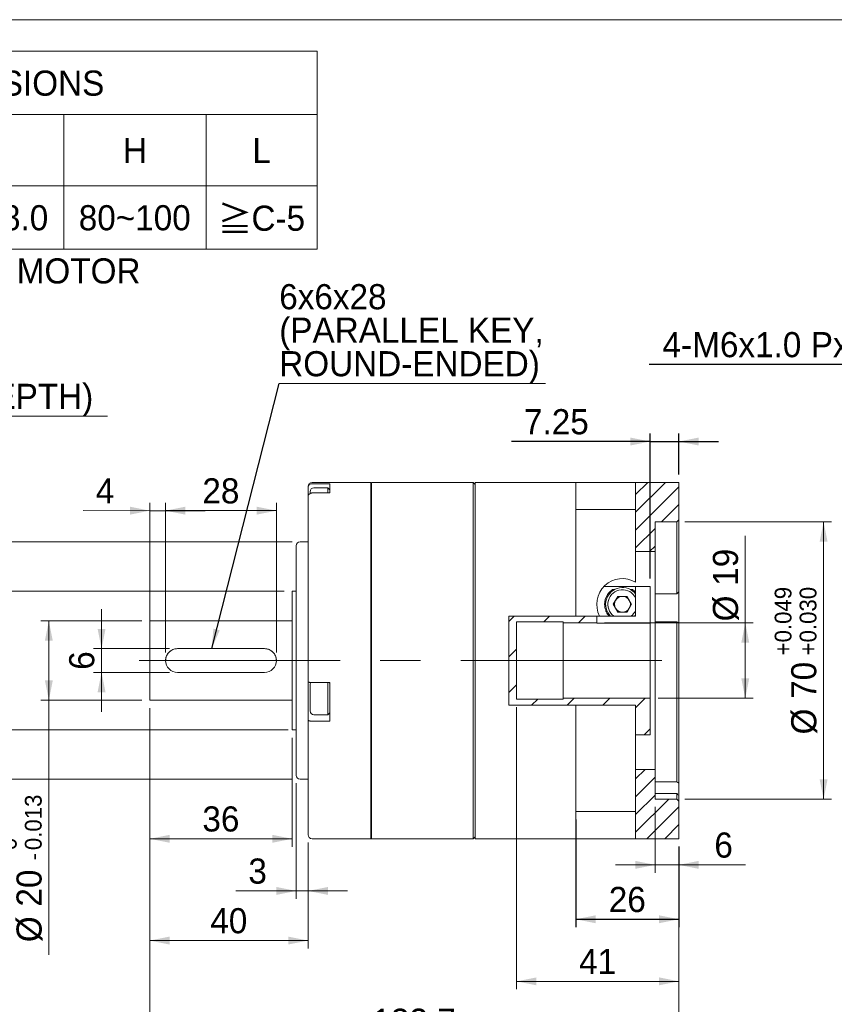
# Model space of a CAD drawing. Header units: millimetres. Extents: x 20 to 574, y 20 to 400.
# Tile 3 of 4: x 205 to 411, y 151 to 400. Entities that reach past the tile are written whole.
import ezdxf

# ---------------------------------------------------------------- set-up
doc = ezdxf.new("R2010")
doc.units = ezdxf.units.MM
doc.header["$LTSCALE"] = 2
doc.linetypes.add('CENTERX2', pattern=[20.32, 12.7, -2.54, 2.54, -2.54])
doc.layers.add('註解框', color=7, linetype='Continuous')
doc.styles.add('SLDTEXTSTYLE0', font='ARIAL.TTF', dxfattribs={"width": 0.948})
doc.styles.add('SLDTEXTSTYLE4', font='ARIAL.TTF', dxfattribs={"width": 0.948, "bigfont": 'bigfont'})
doc.styles.add('SLDTEXTSTYLE5', font='MINGLIU.TTC', dxfattribs={"bigfont": 'bigfont'})
doc.styles.get("Standard").update_dxf_attribs({"font": 'ARIAL.TTF'})
doc.dimstyles.new('SLDDIMSTYLE1', dxfattribs={"dimtxt": 6.163965, "dimasz": 5, "dimexe": 0, "dimexo": 0.0625, "dimgap": 1.540991, "dimtad": 1, "dimdec": 4, "dimrnd": 1e-09, "dimzin": 12, "dimdsep": 46, "dimtxsty": 'SLDTEXTSTYLE0', "dimsah": 1, "dimcen": 0.09, "dimadec": 0, "dimazin": 0, "dimtfac": 1, "dimtdec": 4, "dimtofl": 0, "dimtmove": 0, "dimatfit": 3, "dimfxl": 0, "dimtolj": 1, "dimtzin": 12, "dimarcsym": 0})
doc.dimstyles.new('SLDDIMSTYLE12', dxfattribs={"dimtxt": 6.163965, "dimasz": 5, "dimexe": 0, "dimexo": 0.0625, "dimgap": 1.540991, "dimtad": 0, "dimtih": 1, "dimtoh": 1, "dimdec": 0, "dimrnd": 1e-09, "dimzin": 12, "dimdsep": 46, "dimtxsty": 'SLDTEXTSTYLE0', "dimsah": 1, "dimcen": 0.09, "dimadec": 0, "dimazin": 0, "dimtfac": 1, "dimtdec": 4, "dimtmove": 0, "dimatfit": 3, "dimfxl": 0, "dimtolj": 1, "dimtzin": 12, "dimarcsym": 0})
doc.dimstyles.new('SLDDIMSTYLE3', dxfattribs={"dimtxt": 6.163965, "dimasz": 5, "dimexe": 0, "dimexo": 0.0625, "dimgap": 1.540991, "dimtad": 0, "dimtih": 1, "dimtoh": 1, "dimdec": 4, "dimrnd": 1e-09, "dimzin": 12, "dimdsep": 46, "dimtxsty": 'SLDTEXTSTYLE0', "dimsah": 1, "dimcen": 0.09, "dimadec": 0, "dimazin": 0, "dimtfac": 1, "dimtdec": 4, "dimtmove": 0, "dimatfit": 3, "dimfxl": 0, "dimtolj": 1, "dimtzin": 12, "dimarcsym": 0})
doc.dimstyles.new('SLDDIMSTYLE5', dxfattribs={"dimtxt": 6.163965, "dimasz": 5, "dimexe": 0, "dimexo": 0.0625, "dimgap": 1.540991, "dimtad": 1, "dimdec": 4, "dimrnd": 1e-09, "dimzin": 12, "dimdsep": 46, "dimtxsty": 'SLDTEXTSTYLE0', "dimsah": 1, "dimcen": 0.09, "dimadec": 0, "dimazin": 0, "dimtol": 1, "dimtp": 0.049, "dimtm": -0.03, "dimtfac": 1, "dimtdec": 3, "dimtofl": 0, "dimtmove": 0, "dimatfit": 3, "dimfxl": 0, "dimtolj": 1, "dimtzin": 0, "dimarcsym": 0})
doc.dimstyles.new('SLDDIMSTYLE6', dxfattribs={"dimtxt": 6.163965, "dimasz": 5, "dimexe": 0, "dimexo": 0.0625, "dimgap": 1.540991, "dimtad": 1, "dimdec": 4, "dimrnd": 1e-09, "dimzin": 12, "dimdsep": 46, "dimtxsty": 'SLDTEXTSTYLE0', "dimsah": 1, "dimcen": 0.09, "dimadec": 0, "dimazin": 0, "dimtol": 1, "dimtm": 0.013, "dimtfac": 1, "dimtdec": 3, "dimtofl": 0, "dimtmove": 0, "dimatfit": 3, "dimfxl": 0, "dimtolj": 1, "dimarcsym": 0})
doc.dimstyles.new('SLDDIMSTYLE7', dxfattribs={"dimtxt": 6.163965, "dimasz": 5, "dimexe": 0, "dimexo": 0.0625, "dimgap": 1.540991, "dimtad": 1, "dimdec": 3, "dimrnd": 1e-09, "dimzin": 12, "dimdsep": 46, "dimtxsty": 'SLDTEXTSTYLE0', "dimsah": 1, "dimcen": 0.09, "dimadec": 0, "dimazin": 0, "dimtol": 1, "dimtp": -0.01, "dimtm": 0.029, "dimtfac": 1, "dimtdec": 3, "dimtofl": 0, "dimtmove": 0, "dimatfit": 3, "dimfxl": 0, "dimtolj": 1, "dimtzin": 0, "dimarcsym": 0})
doc.dimstyles.new('SLDDIMSTYLE8', dxfattribs={"dimtxt": 6.163965, "dimasz": 5, "dimexe": 0, "dimexo": 0.0625, "dimgap": 1.540991, "dimtad": 1, "dimdec": 4, "dimrnd": 1e-09, "dimzin": 12, "dimdsep": 46, "dimtxsty": 'SLDTEXTSTYLE0', "dimsah": 1, "dimcen": 0.09, "dimadec": 0, "dimazin": 0, "dimtfac": 1, "dimtdec": 4, "dimtofl": 0, "dimtmove": 0, "dimatfit": 3, "dimfxl": 0, "dimtolj": 1, "dimtzin": 12, "dimarcsym": 0})
doc.dimstyles.new('SLDDIMSTYLE9', dxfattribs={"dimtxt": 0, "dimasz": 5, "dimexe": 0, "dimexo": 0.0625, "dimgap": 0, "dimtad": 0, "dimtih": 1, "dimtoh": 1, "dimdec": 0, "dimrnd": 1e-09, "dimzin": 0, "dimdsep": 46, "dimtxsty": 'Standard', "dimsah": 1, "dimcen": 0.09, "dimadec": 0, "dimazin": 0, "dimtfac": 5, "dimtdec": 0, "dimtofl": 0, "dimtmove": 0, "dimatfit": 3, "dimfxl": 0, "dimtolj": 1, "dimtzin": 0, "dimarcsym": 0})

# ---------------------------------------------------------------- blocks, each defined once
blk = doc.blocks.new('SW_NOTE_2')
at = {"color": 0, "linetype": 'Continuous', "lineweight": 0, "char_height": 6.35, "attachment_point": 1}
for s, insert, style in [('\\M+181A6BUSHING WILL BE SUPPLIED WHEN THE MOTOR', (0, 8.19), 'SLDTEXTSTYLE4'), ('    SHAFT DIAMETER IS SMALLER THAN 19', (0, -0.28), 'SLDTEXTSTYLE0')]:
    blk.add_mtext(s, dxfattribs=dict(at, insert=insert, style=style))
blk = doc.blocks.new('SW_TABLEANNOTATION_0')
at = {"color": 0, "linetype": 'Continuous', "lineweight": 0}
for p, q in [((0, 0), (0, -50)), ((250, 0), (0, 0)), ((250, -50), (250, 0)), ((0, -16), (250, -16)), ((40, -16), (40, -50)), ((68, -16), (68, -50)), ((96, -16), (96, -50)), ((120, -16), (120, -50)), ((150, -16), (150, -50)), ((186, -16), (186, -50)), ((222, -16), (222, -50)), ((0, -34), (250, -34)), ((0, -50), (250, -50))]:
    blk.add_line(p, q, dxfattribs=at)
at = {"color": 0, "linetype": 'Continuous', "lineweight": 0, "char_height": 6.35, "attachment_point": 1}
for s, insert, style in [('COMPATIBLE MOTOR DIMENSIONS', (52.8, -4.86), 'SLDTEXTSTYLE0'), ('A', (17.18, -21.86), 'SLDTEXTSTYLE0'), ('B', (51.18, -21.86), 'SLDTEXTSTYLE0'), ('C', (78.94, -21.86), 'SLDTEXTSTYLE0'), ('D', (104.94, -21.86), 'SLDTEXTSTYLE0'), ('E', (132.18, -21.86), 'SLDTEXTSTYLE0'), ('F', (165.41, -21.86), 'SLDTEXTSTYLE0'), ('H', (200.94, -21.86), 'SLDTEXTSTYLE0'), ('L', (233.65, -21.86), 'SLDTEXTSTYLE0'), ('\\M+1818519', (11.06, -38.86), 'SLDTEXTSTYLE4'), ('70', (49.3, -38.86), 'SLDTEXTSTYLE0'), ('\\M+1818540', (73.06, -38.86), 'SLDTEXTSTYLE4'), ('\\M+181855', (101.41, -38.86), 'SLDTEXTSTYLE4'), ('90', (130.3, -38.86), 'SLDTEXTSTYLE0'), ('6.1~8.0', (153.77, -38.86), 'SLDTEXTSTYLE0'), ('80~100', (189.77, -38.86), 'SLDTEXTSTYLE0'), ('\\M+18186', (224.95, -39.11), 'SLDTEXTSTYLE5'), ('C-5', (233.41, -38.98), 'SLDTEXTSTYLE0')]:
    blk.add_mtext(s, dxfattribs=dict(at, insert=insert, style=style))
blk = doc.blocks.new('*D13')
at = {"color": 7, "linetype": 'Continuous', "lineweight": 0}
for p, q in [((110.92, 265.48), (130.73, 299.84)), ((130.73, 299.84), (227.47, 299.84)), ((107.92, 260.29), (110.92, 265.48)), ((107.92, 260.29), (102.93, 251.62))]:
    blk.add_line(p, q, dxfattribs=at)
for points in [[(110.92, 265.48), (114.28, 269.32), (112.55, 270.31)], [(107.92, 260.29), (104.56, 256.45), (106.29, 255.45)]]:
    blk.add_solid(points, dxfattribs=at)
at = {"color": 7, "linetype": 'Continuous', "lineweight": 0, "char_height": 6.35, "attachment_point": 1, "style": 'SLDTEXTSTYLE0'}
for s, insert in [('x1.0Px10(DEPTH)', (154.68, 308.03)), ('4-M', (135.41, 308.03)), ('6', (149.98, 308.03))]:
    blk.add_mtext(s, dxfattribs=dict(at, insert=insert))
blk = doc.blocks.new('*D16')
at = {"color": 7, "linetype": 'Continuous', "lineweight": 0}
for p, q in [((373.31, 273.14), (410.39, 273.14)), ((408.39, 273.14), (408.39, 203.14)), ((373.31, 203.14), (410.39, 203.14))]:
    blk.add_line(p, q, dxfattribs=at)
for points in [[(408.39, 273.14), (407.39, 268.14), (409.39, 268.14)], [(408.39, 203.14), (409.39, 208.14), (407.39, 208.14)]]:
    blk.add_solid(points, dxfattribs=at)
at = {"color": 7, "linetype": 'Continuous', "lineweight": 0, "attachment_point": 1, "rotation": 90, "style": 'SLDTEXTSTYLE0'}
for s, insert, char_height in [('0.049', (396.03, 242.71), 4.233), ('0.030', (402.34, 242.71), 4.233), ('+', (396.03, 239.42), 4.23), ('+', (402.34, 239.42), 4.23), ('70', (400.2, 228.45), 6.35), ('%%c', (400.2, 219.46), 6.35)]:
    blk.add_mtext(s, dxfattribs=dict(at, insert=insert, char_height=char_height))
blk = doc.blocks.new('*D17')
at = {"color": 7, "linetype": 'Continuous', "lineweight": 0}
for p, q in [((236.11, 248.14), (210.61, 248.14)), ((212.61, 248.14), (212.61, 228.14)), ((236.11, 228.14), (210.61, 228.14)), ((212.61, 228.14), (212.61, 163.81))]:
    blk.add_line(p, q, dxfattribs=at)
for points in [[(212.61, 248.14), (211.61, 243.14), (213.61, 243.14)], [(212.61, 228.14), (213.61, 233.14), (211.61, 233.14)]]:
    blk.add_solid(points, dxfattribs=at)
at = {"color": 7, "linetype": 'Continuous', "lineweight": 0, "attachment_point": 1, "rotation": 90, "style": 'SLDTEXTSTYLE0'}
for s, insert, char_height in [('0.013', (206.56, 190.24), 4.233), ('0', (200.25, 190.24), 4.23), ('-', (206.56, 187.65), 4.23), ('20', (204.43, 175.98), 6.35), ('%%c', (204.43, 166.99), 6.35)]:
    blk.add_mtext(s, dxfattribs=dict(at, insert=insert, char_height=char_height))
blk = doc.blocks.new('*D18')
at = {"color": 7, "linetype": 'Continuous', "lineweight": 0}
for p, q in [((272.11, 255.64), (196.69, 255.64)), ((198.69, 255.64), (198.69, 220.64)), ((273.11, 220.64), (196.69, 220.64))]:
    blk.add_line(p, q, dxfattribs=at)
for points in [[(198.69, 255.64), (197.69, 250.64), (199.69, 250.64)], [(198.69, 220.64), (199.69, 225.64), (197.69, 225.64)]]:
    blk.add_solid(points, dxfattribs=at)
at = {"color": 7, "linetype": 'Continuous', "lineweight": 0, "char_height": 6.35, "attachment_point": 1, "rotation": 90, "style": 'SLDTEXTSTYLE0'}
for s, insert in [('35', (190.5, 237.93)), ('%%c', (190.5, 228.94))]:
    blk.add_mtext(s, dxfattribs=dict(at, insert=insert))
blk = doc.blocks.new('*D19')
at = {"color": 7, "linetype": 'Continuous', "lineweight": 0}
for p, q in [((274.11, 268.14), (180.11, 268.14)), ((182.11, 268.14), (182.11, 208.14)), ((274.11, 208.14), (180.11, 208.14))]:
    blk.add_line(p, q, dxfattribs=at)
for points in [[(182.11, 268.14), (181.11, 263.14), (183.11, 263.14)], [(182.11, 208.14), (183.11, 213.14), (181.11, 213.14)]]:
    blk.add_solid(points, dxfattribs=at)
at = {"color": 7, "linetype": 'Continuous', "lineweight": 0, "attachment_point": 1, "rotation": 90, "style": 'SLDTEXTSTYLE0'}
for s, insert, char_height in [('0.010', (169.75, 242.71), 4.233), ('0.029', (176.06, 242.71), 4.233), ('-', (169.75, 240.12), 4.23), ('-', (176.06, 240.12), 4.23), ('60', (173.93, 228.45), 6.35), ('%%c', (173.93, 219.46), 6.35)]:
    blk.add_mtext(s, dxfattribs=dict(at, insert=insert, char_height=char_height))
blk = doc.blocks.new('*D20')
at = {"color": 7, "linetype": 'Continuous', "lineweight": 0}
for p, q in [((238.11, 226.14), (238.11, 165.4)), ((278.11, 192.14), (278.11, 165.4)), ((278.11, 167.4), (238.11, 167.4))]:
    blk.add_line(p, q, dxfattribs=at)
for points in [[(238.11, 167.4), (243.11, 166.4), (243.11, 168.4)], [(278.11, 167.4), (273.11, 168.4), (273.11, 166.4)]]:
    blk.add_solid(points, dxfattribs=at)
at = {"color": 7, "linetype": 'Continuous', "lineweight": 0, "insert": (253.41, 175.59), "char_height": 6.35, "attachment_point": 1, "style": 'SLDTEXTSTYLE0'}
blk.add_mtext('40', dxfattribs=at)
blk = doc.blocks.new('*D21')
at = {"color": 7, "linetype": 'Continuous', "lineweight": 0}
for p, q in [((275.11, 207.14), (275.11, 177.94)), ((278.11, 192.14), (278.11, 177.94)), ((275.11, 179.94), (259.85, 179.94)), ((278.11, 179.94), (275.11, 179.94)), ((278.11, 179.94), (288.11, 179.94))]:
    blk.add_line(p, q, dxfattribs=at)
for points in [[(275.11, 179.94), (270.11, 180.94), (270.11, 178.94)], [(278.11, 179.94), (283.11, 178.94), (283.11, 180.94)]]:
    blk.add_solid(points, dxfattribs=at)
at = {"color": 7, "linetype": 'Continuous', "lineweight": 0, "insert": (263.03, 188.13), "char_height": 6.35, "attachment_point": 1, "style": 'SLDTEXTSTYLE0'}
blk.add_mtext('3', dxfattribs=at)
blk = doc.blocks.new('*D22')
at = {"color": 7, "linetype": 'Continuous', "lineweight": 0}
for p, q in [((238.11, 226.14), (238.11, 191.11)), ((274.11, 218.64), (274.11, 191.11)), ((274.11, 193.11), (238.11, 193.11))]:
    blk.add_line(p, q, dxfattribs=at)
for points in [[(238.11, 193.11), (243.11, 192.11), (243.11, 194.11)], [(274.11, 193.11), (269.11, 194.11), (269.11, 192.11)]]:
    blk.add_solid(points, dxfattribs=at)
at = {"color": 7, "linetype": 'Continuous', "lineweight": 0, "insert": (251.41, 201.3), "char_height": 6.35, "attachment_point": 1, "style": 'SLDTEXTSTYLE0'}
blk.add_mtext('36', dxfattribs=at)
blk = doc.blocks.new('*D23')
at = {"color": 7, "linetype": 'Continuous', "lineweight": 0}
for p, q in [((242.11, 240.14), (242.11, 277.99)), ((270.11, 240.14), (270.11, 277.99)), ((270.11, 275.99), (242.11, 275.99))]:
    blk.add_line(p, q, dxfattribs=at)
for points in [[(242.11, 275.99), (247.11, 274.99), (247.11, 276.99)], [(270.11, 275.99), (265.11, 276.99), (265.11, 274.99)]]:
    blk.add_solid(points, dxfattribs=at)
at = {"color": 7, "linetype": 'Continuous', "lineweight": 0, "insert": (251.41, 284.17), "char_height": 6.35, "attachment_point": 1, "style": 'SLDTEXTSTYLE0'}
blk.add_mtext('28', dxfattribs=at)
blk = doc.blocks.new('*D24')
at = {"color": 7, "linetype": 'Continuous', "lineweight": 0}
for p, q in [((238.11, 240.14), (238.11, 277.98)), ((242.11, 240.14), (242.11, 277.98)), ((238.11, 275.98), (221.28, 275.99)), ((242.11, 275.98), (238.11, 275.98)), ((242.11, 275.98), (252.11, 275.98))]:
    blk.add_line(p, q, dxfattribs=at)
for points in [[(238.11, 275.98), (233.11, 276.99), (233.11, 274.99)], [(242.11, 275.98), (247.11, 274.98), (247.11, 276.98)]]:
    blk.add_solid(points, dxfattribs=at)
at = {"color": 7, "linetype": 'Continuous', "lineweight": 0, "insert": (224.46, 284.17), "char_height": 6.35, "attachment_point": 1, "rotation": 359.997, "style": 'SLDTEXTSTYLE0'}
blk.add_mtext('4', dxfattribs=at)
blk = doc.blocks.new('*D25')
at = {"color": 7, "linetype": 'Continuous', "lineweight": 0}
for p, q in [((225.93, 241.14), (225.93, 251.14)), ((243.11, 241.14), (223.93, 241.14)), ((225.93, 241.14), (225.93, 235.14)), ((243.11, 235.14), (223.93, 235.14)), ((225.93, 235.14), (225.93, 225.14))]:
    blk.add_line(p, q, dxfattribs=at)
for points in [[(225.93, 241.14), (226.93, 246.14), (224.93, 246.14)], [(225.93, 235.14), (224.93, 230.14), (226.93, 230.14)]]:
    blk.add_solid(points, dxfattribs=at)
at = {"color": 7, "linetype": 'Continuous', "lineweight": 0, "insert": (217.74, 235.79), "char_height": 6.35, "attachment_point": 1, "rotation": 90, "style": 'SLDTEXTSTYLE0'}
blk.add_mtext('6', dxfattribs=at)
blk = doc.blocks.new('*D26')
at = {"color": 7, "linetype": 'Continuous', "lineweight": 0}
for p, q in [((365.81, 201.14), (365.81, 184.52)), ((371.81, 191.14), (371.81, 184.52)), ((365.81, 186.52), (355.81, 186.52)), ((371.81, 186.52), (365.81, 186.52)), ((371.81, 186.52), (388.65, 186.52))]:
    blk.add_line(p, q, dxfattribs=at)
for points in [[(365.81, 186.52), (360.81, 187.52), (360.81, 185.52)], [(371.81, 186.52), (376.81, 185.52), (376.81, 187.52)]]:
    blk.add_solid(points, dxfattribs=at)
at = {"color": 7, "linetype": 'Continuous', "lineweight": 0, "insert": (380.78, 194.7), "char_height": 6.35, "attachment_point": 1, "style": 'SLDTEXTSTYLE0'}
blk.add_mtext('6', dxfattribs=at)
blk = doc.blocks.new('*D27')
at = {"color": 7, "linetype": 'Continuous', "lineweight": 0}
for p, q in [((330.81, 226.39), (330.81, 155.1)), ((371.81, 191.14), (371.81, 155.1)), ((371.81, 157.1), (330.81, 157.1))]:
    blk.add_line(p, q, dxfattribs=at)
for points in [[(330.81, 157.1), (335.81, 156.1), (335.81, 158.1)], [(371.81, 157.1), (366.81, 158.1), (366.81, 156.1)]]:
    blk.add_solid(points, dxfattribs=at)
at = {"color": 7, "linetype": 'Continuous', "lineweight": 0, "insert": (346.61, 165.29), "char_height": 6.35, "attachment_point": 1, "style": 'SLDTEXTSTYLE0'}
blk.add_mtext('41', dxfattribs=at)
blk = doc.blocks.new('*D28')
at = {"color": 7, "linetype": 'Continuous', "lineweight": 0}
for p, q in [((238.11, 226.14), (238.11, 140.01)), ((371.81, 191.14), (371.81, 140.01)), ((371.81, 142.01), (238.11, 142.01))]:
    blk.add_line(p, q, dxfattribs=at)
for points in [[(238.11, 142.01), (243.11, 141.01), (243.11, 143.01)], [(371.81, 142.01), (366.81, 143.01), (366.81, 141.01)]]:
    blk.add_solid(points, dxfattribs=at)
at = {"color": 7, "linetype": 'Continuous', "lineweight": 0, "insert": (294.38, 150.2), "char_height": 6.35, "attachment_point": 1, "style": 'SLDTEXTSTYLE0'}
blk.add_mtext('133.7', dxfattribs=at)
blk = doc.blocks.new('*D29')
at = {"color": 7, "linetype": 'Continuous', "lineweight": 0}
for p, q in [((388.6, 247.64), (388.6, 269.59)), ((353.06, 247.64), (390.6, 247.64)), ((388.6, 228.64), (388.6, 247.64)), ((366.56, 228.64), (390.6, 228.64))]:
    blk.add_line(p, q, dxfattribs=at)
for points in [[(388.6, 247.64), (387.6, 242.64), (389.6, 242.64)], [(388.6, 228.64), (389.6, 233.64), (387.6, 233.64)]]:
    blk.add_solid(points, dxfattribs=at)
at = {"color": 7, "linetype": 'Continuous', "lineweight": 0, "char_height": 6.35, "attachment_point": 1, "rotation": 90, "style": 'SLDTEXTSTYLE0'}
for s, insert in [('19', (380.41, 257.01)), ('%%c', (380.41, 248.02))]:
    blk.add_mtext(s, dxfattribs=dict(at, insert=insert))
blk = doc.blocks.new('*D30')
at = {"layer": '註解框', "color": 7}
for p, q in [((364.56, 258.87), (364.56, 295.45)), ((371.81, 285.14), (371.81, 295.45)), ((364.56, 293.45), (329.51, 293.45)), ((364.56, 293.45), (371.81, 293.45)), ((371.81, 293.45), (381.81, 293.45))]:
    blk.add_line(p, q, dxfattribs=at)
for points in [[(364.56, 293.45), (359.56, 294.45), (359.56, 292.45)], [(371.81, 293.45), (376.81, 292.45), (376.81, 294.45)]]:
    blk.add_solid(points, dxfattribs=at)
at = {"layer": '註解框', "color": 7, "insert": (332.68, 301.63), "char_height": 6.35, "attachment_point": 1, "style": 'SLDTEXTSTYLE0'}
blk.add_mtext('7.25', dxfattribs=at)
blk = doc.blocks.new('*D31')
at = {"layer": '註解框', "color": 7}
for p, q in [((345.81, 197.98), (345.81, 170.78)), ((371.81, 191.14), (371.81, 170.78)), ((345.81, 172.78), (371.81, 172.78))]:
    blk.add_line(p, q, dxfattribs=at)
for points in [[(345.81, 172.78), (350.81, 171.78), (350.81, 173.78)], [(371.81, 172.78), (366.81, 173.78), (366.81, 171.78)]]:
    blk.add_solid(points, dxfattribs=at)
at = {"layer": '註解框', "color": 7, "insert": (354.11, 180.96), "char_height": 6.35, "attachment_point": 1, "style": 'SLDTEXTSTYLE0'}
blk.add_mtext('26', dxfattribs=at)
blk = doc.blocks.new('SW_NOTE_4')
at = {"color": 0, "linetype": 'Continuous', "lineweight": 0}
for p, q in [((0, 0), (67.26, 0)), ((67.26, 0), (0, 0)), ((0, 0), (67.26, 0)), ((67.26, 0), (0, 0)), ((0, 0), (67.26, 0)), ((67.26, 0), (0, 0))]:
    blk.add_line(p, q, dxfattribs=at)
at = {"color": 0, "linetype": 'Continuous', "lineweight": 0, "char_height": 6.35, "attachment_point": 1, "style": 'SLDTEXTSTYLE0'}
for s, insert in [('6x6x28', (0, 25.12)), ('(PARALLEL KEY,', (0, 16.66)), ('ROUND-ENDED)', (0, 8.19))]:
    blk.add_mtext(s, dxfattribs=dict(at, insert=insert))
blk = doc.blocks.new('*D38')
at = {"layer": '註解框'}
for p, q in [((461.02, 312.92), (364.27, 312.92)), ((472.11, 272.37), (461.02, 312.92)), ((473.43, 267.55), (472.11, 272.37))]:
    blk.add_line(p, q, dxfattribs=at)
blk.add_solid([(472.11, 272.37), (471.76, 277.45), (469.83, 276.93)], dxfattribs=at)
at = {"layer": '註解框', "char_height": 6.35, "attachment_point": 1, "style": 'SLDTEXTSTYLE0'}
for s, insert in [('4-', (367.67, 321.1)), ('M6x1.0', (375.19, 321.1)), ('Px', (405.15, 321.1)), ('12', (415.03, 321.1)), ('(DEPTH)', (425.18, 321.1))]:
    blk.add_mtext(s, dxfattribs=dict(at, insert=insert))

msp = doc.modelspace()

# ---------------------------------------------------------------- hatches: boundary and pattern name
at = {"linetype": 'Continuous', "lineweight": 0}
h = msp.add_hatch(dxfattribs=at)
h.set_pattern_fill('ANSI31', style=0)
h.paths.add_polyline_path([(360.893123, 283.136614), (360.893123, 265.636614), (365.810808, 265.636614), (365.810808, 273.136614), (371.310808, 273.136614), (371.810808, 273.636614), (371.810808, 283.136614)], flags=0)
h = msp.add_hatch(dxfattribs=at)
h.set_pattern_fill('ANSI31', scale=2, style=0)
h.paths.add_polyline_path([(360.893123, 219.386614), (364.560808, 219.386614), (364.560808, 228.636614), (342.560808, 228.636614), (342.560808, 228.386614), (330.810808, 228.386614), (330.810808, 247.886614), (342.560808, 247.886614), (342.560808, 247.636614), (351.060808, 247.636614), (351.060808, 249.335795), (328.832347, 249.335795), (328.832347, 226.843129), (360.893123, 226.843129)], flags=0)
h = msp.add_hatch(dxfattribs=at)
h.set_pattern_fill('ANSI31', style=0)
h.paths.add_polyline_path([(371.810808, 193.136614), (371.810808, 202.636614), (371.310808, 203.136614), (365.810808, 203.136614), (365.810808, 210.636614), (360.893123, 210.636614), (360.893123, 193.136614)], flags=0)

# ---------------------------------------------------------------- linework, layer by layer
at = {"color": 7, "linetype": 'Continuous', "lineweight": 0}
msp.add_line((20, 400), (574, 400), dxfattribs=at)
at = {"color": 7, "linetype": 'Continuous', "lineweight": 15}
for p, q in [((278.110809, 281.810819), (278.110809, 282.136614)), ((278.110809, 281.810819), (278.110809, 279.476075)), ((294.01081, 283.136616), (279.110811, 283.136616)), ((283.610806, 282.789378), (279.110811, 282.789378)), ((283.110812, 281.766596), (279.610805, 281.766596)), ((283.610806, 281.266595), (283.110812, 281.766596)), ((283.110812, 280.454638), (283.110812, 281.766596)), ((283.610806, 280.454638), (283.610806, 282.789378)), ((294.110812, 283.136616), (294.01081, 283.036614)), ((294.01081, 193.136613), (294.01081, 283.136616)), ((319.810807, 283.136616), (294.110812, 283.136616)), ((294.110812, 193.136613), (294.110812, 283.136616)), ((320.310808, 282.636615), (319.810807, 283.136616)), ((319.810807, 193.136613), (319.810807, 283.136616)), ((345.810808, 283.136616), (320.310808, 283.136616)), ((320.310808, 193.136613), (320.310808, 283.136616)), ((360.893123, 283.136616), (345.810808, 283.136616)), ((345.810808, 276.294182), (345.810808, 283.136616)), ((360.893123, 283.136616), (360.893123, 276.294182)), ((360.893123, 283.136616), (371.810808, 283.136616)), ((371.810808, 273.636615), (371.810808, 283.136616)), ((278.110809, 232.792103), (278.110809, 279.476075)), ((278.61081, 280.365078), (278.61081, 280.766598)), ((279.110811, 280.454638), (283.610806, 280.454638)), ((345.810808, 276.294182), (360.893123, 276.294182)), ((345.810808, 249.335795), (345.810808, 276.294182)), ((360.893123, 257.917446), (360.893123, 276.294182)), ((371.310808, 273.136614), (371.810808, 273.636615)), ((371.810808, 273.636615), (371.810808, 255.487422)), ((365.810808, 273.136614), (371.310808, 273.136614)), ((365.810808, 265.636614), (365.810808, 273.136614)), ((371.310808, 254.991277), (371.310808, 273.136614)), ((275.110811, 209.136615), (275.110811, 267.136613)), ((278.110809, 268.136614), (276.110805, 268.136614)), ((360.893123, 265.636614), (365.810808, 265.636614)), ((365.810808, 265.636614), (365.810808, 210.636614)), ((352.904219, 256.871608), (360.893123, 256.871608)), ((360.893123, 256.871608), (360.893123, 255.360796)), ((364.560809, 256.871608), (360.893123, 256.871608)), ((364.560809, 247.606963), (364.560809, 256.871608)), ((275.110811, 255.636614), (274.110809, 255.636614)), ((274.110809, 220.636614), (274.110809, 255.636614)), ((355.514971, 256.061806), (355.036338, 256.061806)), ((356.406108, 254.336615), (355.251407, 252.336614)), ((358.715509, 254.336615), (356.406108, 254.336615)), ((359.87021, 252.336614), (358.715509, 254.336615)), ((360.085277, 256.061806), (359.606645, 256.061806)), ((360.893123, 255.067109), (360.893123, 255.360796)), ((360.893123, 253.905889), (360.893123, 254.97445)), ((360.893123, 250.767341), (360.893123, 253.905889)), ((371.310808, 254.991277), (365.810808, 254.991277)), ((371.810808, 247.767507), (371.810808, 255.487422)), ((355.251407, 252.336614), (356.406108, 250.336614)), ((358.715509, 250.336614), (359.87021, 252.336614)), ((345.810808, 249.335795), (328.832347, 249.335795)), ((328.832347, 249.335795), (328.832347, 226.843129)), ((345.810808, 249.335795), (351.794954, 249.335795)), ((351.060809, 247.636614), (351.060809, 249.335795)), ((354.207439, 249.335795), (351.794954, 249.335795)), ((354.207439, 249.335795), (354.458568, 249.335795)), ((354.551226, 249.335795), (355.424918, 249.335795)), ((355.424918, 249.335795), (359.6967, 249.335795)), ((356.406108, 250.336614), (358.715509, 250.336614)), ((360.663049, 249.335795), (360.893123, 249.335795)), ((360.893123, 249.335795), (360.893123, 249.60612)), ((274.110809, 248.136614), (238.11081, 248.136614)), ((238.11081, 228.136615), (238.11081, 248.136614)), ((330.810807, 247.886615), (342.560809, 247.886615)), ((330.810807, 228.386614), (330.810807, 247.886615)), ((342.560809, 247.886615), (342.560809, 247.636614)), ((342.560809, 247.636614), (351.060809, 247.636614)), ((342.560809, 247.636614), (342.560809, 228.636615)), ((351.060809, 247.606963), (351.060809, 247.636614)), ((351.060809, 247.606963), (364.560809, 247.606963)), ((364.560809, 247.606963), (364.560809, 228.636615)), ((365.810808, 247.908664), (371.310808, 247.908664)), ((371.310808, 207.462188), (371.310808, 247.908664)), ((371.810808, 247.767507), (371.810808, 207.165668)), ((245.110809, 241.13633), (267.110809, 241.13633)), ((245.110809, 241.136242), (267.110809, 241.136242)), ((242.110803, 238.136421), (242.116287, 238.317646)), ((242.110803, 238.136317), (242.110803, 238.136242)), ((270.105764, 238.310349), (270.110808, 238.136421)), ((270.110808, 238.136242), (270.110808, 238.136317)), ((267.110809, 235.136242), (245.110809, 235.136242)), ((278.110809, 232.792103), (278.110809, 223.81909)), ((278.61081, 225.431077), (278.61081, 231.931077)), ((283.610806, 232.55714), (279.110811, 232.55714)), ((283.110812, 231.980053), (283.110812, 232.55714)), ((283.110812, 224.431077), (283.110812, 231.980053)), ((283.610806, 232.431077), (283.484742, 232.55714)), ((283.610806, 222.833511), (283.610806, 232.55714)), ((238.11081, 228.136615), (274.110809, 228.136615)), ((328.832347, 226.843129), (345.810808, 226.843129)), ((342.560809, 228.386614), (330.810807, 228.386614)), ((342.560809, 228.636615), (342.560809, 228.386614)), ((364.560809, 228.636615), (342.560809, 228.636615)), ((345.810808, 199.979047), (345.810808, 226.843129)), ((360.893123, 226.843129), (345.810808, 226.843129)), ((360.893123, 199.979047), (360.893123, 226.843129)), ((364.560809, 228.636615), (364.560809, 219.386614)), ((279.610805, 224.431077), (283.110812, 224.431077)), ((283.110812, 224.431077), (283.610806, 224.931077)), ((278.110809, 223.81909), (278.110809, 223.068474)), ((278.110809, 194.136615), (278.110809, 223.068474)), ((279.110811, 222.833511), (283.610806, 222.833511)), ((274.110809, 220.636614), (275.110811, 220.636614)), ((360.893123, 219.386614), (364.560809, 219.386614)), ((365.810808, 210.636614), (360.893123, 210.636614)), ((365.810808, 203.136614), (365.810808, 210.636614)), ((276.110805, 208.136615), (278.110809, 208.136615)), ((371.310808, 207.462188), (365.810808, 207.462188)), ((371.810808, 203.980009), (371.810808, 207.165668)), ((365.810808, 204.528476), (371.310808, 204.528476)), ((371.310808, 203.136614), (371.310808, 204.528476)), ((371.810808, 203.967976), (371.810808, 202.636613)), ((371.310808, 203.136614), (365.810808, 203.136614)), ((371.810808, 202.636613), (371.310808, 203.136614)), ((371.810808, 193.136613), (371.810808, 202.636613)), ((345.810808, 193.136613), (345.810808, 199.979047)), ((360.893123, 199.979047), (345.810808, 199.979047)), ((360.893123, 199.979047), (360.893123, 193.136613)), ((279.110811, 193.136613), (294.01081, 193.136613)), ((294.01081, 193.236614), (294.110812, 193.136613)), ((294.110812, 193.136613), (319.810807, 193.136613)), ((319.810807, 193.136613), (320.310808, 193.636614)), ((320.310808, 193.136613), (345.810808, 193.136613)), ((345.810808, 193.136613), (360.893123, 193.136613)), ((371.810808, 193.136613), (360.893123, 193.136613))]:
    msp.add_line(p, q, dxfattribs=at)
at = {"color": 7, "linetype": 'CENTERX2', "lineweight": 0, "ltscale": 2}
msp.add_line((235.404179, 238.136614), (374.929603, 238.136614), dxfattribs=at)
at = {"color": 7, "linetype": 'Continuous', "lineweight": 15}
for centre, radius, start, end in [((279.110808, 282.136614), 1, 90, 180), ((279.610808, 280.766596), 1, 90, 180), ((276.110808, 267.136614), 1, 90, 180), ((357.560808, 252.336614), 6.5, 59.15856978, 207.49456324), ((357.560808, 252.336614), 4.25, 38.36487456, 224.91645973), ((357.560808, 252.336614), 3.683333, 25.21697151, 234.5579029), ((357.560808, 252.336614), 2, 90, 150), ((357.560808, 252.336614), 2, 30, 90), ((357.560808, 252.336614), 2, 150, 210), ((357.560808, 252.336614), 2, 210, 270), ((357.560808, 252.336614), 2, 270, 330), ((357.560808, 252.336614), 2, 330, 30), ((357.560808, 252.336614), 3.683333, 305.4420971, 334.78302849), ((357.560808, 252.336614), 4.25, 315.08354027, 321.63512544), ((245.110808, 238.136242), 3, 90, 270), ((267.110808, 238.136242), 3, 270, 90), ((279.610808, 231.931077), 1, 140.15875571, 180), ((279.610808, 225.431077), 1, 180, 270), ((276.110808, 209.136614), 1, 180, 270), ((279.110808, 194.136614), 1, 180, 270)]:
    msp.add_arc(centre, radius, start, end, dxfattribs=at)
for points, knots in [([(279.110811, 282.789378), (278.998975, 282.77867), (278.775246, 282.757249), (278.476805, 282.590262), (278.250574, 282.344125), (278.128598, 282.068639), (278.115929, 281.885024), (278.110809, 281.810819)], [0, 0, 0, 0, 0.2128850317, 0.4258758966, 0.6394507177, 0.8542884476, 1, 1, 1, 1]), ([(278.110809, 279.476075), (278.112068, 279.512153), (278.11717, 279.658464), (278.193607, 279.910213), (278.39281, 280.184472), (278.674167, 280.376723), (278.929203, 280.448893), (279.075971, 280.453536), (279.110811, 280.454638)], [0, 0, 0, 0, 0.0709359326, 0.287670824, 0.5040708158, 0.7193976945, 0.9333891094, 1, 1, 1, 1]), ([(355.036338, 256.061806), (354.676656, 255.771396), (353.95812, 255.191244), (353.341399, 254.054378), (353.075353, 252.961283), (353.037769, 252.098757), (353.174425, 251.234214), (353.482694, 250.304748), (353.944228, 249.687698), (354.207439, 249.335795)], [0, 0, 0, 0, 0.2291250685, 0.4577224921, 0.5728309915, 0.6878063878, 0.7817359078, 0.8755244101, 1, 1, 1, 1]), ([(360.893123, 255.360796), (360.834525, 255.423459), (360.585011, 255.690279), (360.3019, 255.900758), (360.085277, 256.061806)], [0, 0, 0, 0, 0.2348525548, 1, 1, 1, 1]), ([(359.6967, 249.335795), (359.769061, 249.335795), (360.068009, 249.335795), (360.353786, 249.335795), (360.57039, 249.335795)], [0, 0, 0, 0, 0.2420538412, 1, 1, 1, 1]), ([(360.893123, 249.698778), (360.893123, 249.825995), (360.893123, 250.170656), (360.893123, 250.53652), (360.893123, 250.767341)], [0, 0, 0, 0, 0.3691061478, 1, 1, 1, 1]), ([(242.144733, 238.138783), (242.134806, 238.232665), (242.090824, 238.648616), (242.338228, 239.380959), (242.865288, 240.212616), (243.671514, 240.831647), (244.471711, 241.107509), (244.962472, 241.129641), (245.110809, 241.13633)], [0, 0, 0, 0, 0.0598015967, 0.2649561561, 0.4725680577, 0.6881766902, 0.9057478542, 1, 1, 1, 1]), ([(267.110809, 241.13633), (267.439428, 241.104693), (268.096297, 241.041454), (268.979017, 240.550444), (269.659291, 239.815185), (270.0655, 238.961766), (270.073576, 238.374896), (270.076893, 238.13385)], [0, 0, 0, 0, 0.2080874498, 0.4159422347, 0.6297732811, 0.8479359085, 1, 1, 1, 1]), ([(279.110811, 232.55714), (278.998975, 232.559712), (278.775246, 232.564855), (278.476805, 232.60495), (278.250574, 232.664051), (278.128598, 232.730198), (278.115929, 232.774286), (278.110809, 232.792103)], [0, 0, 0, 0, 0.2128850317, 0.4258758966, 0.6394507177, 0.8542884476, 1, 1, 1, 1]), ([(278.110809, 223.068474), (278.112068, 223.059811), (278.11717, 223.024681), (278.193607, 222.964233), (278.39281, 222.89838), (278.674167, 222.852218), (278.929203, 222.83489), (279.075971, 222.833776), (279.110811, 222.833511)], [0, 0, 0, 0, 0.0709359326, 0.287670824, 0.5040708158, 0.7193976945, 0.9333891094, 1, 1, 1, 1])]:
    msp.add_open_spline(points, degree=3, knots=knots, dxfattribs=at)
for points in [[(371.810808, 255.487421), (371.640789, 255.330166), (371.473968, 255.165075), (371.310808, 254.991276)], [(371.310808, 247.908663), (371.473968, 247.849883), (371.640789, 247.803196), (371.810808, 247.767507)], [(371.810808, 207.165668), (371.640789, 207.272452), (371.473968, 207.371518), (371.310808, 207.462189)], [(371.310808, 204.528474), (371.473968, 204.341467), (371.640789, 204.154679), (371.810808, 203.967975)]]:
    msp.add_open_spline(points, degree=3, dxfattribs=at)

# ---------------------------------------------------------------- block references
at = {"color": 7, "linetype": 'Continuous', "lineweight": 0}
for name, p in [('SW_TABLEANNOTATION_0', (30.400627, 392.01218)), ('SW_NOTE_2', (29, 331.533333)), ('SW_NOTE_4', (270.8276, 308.088903))]:
    msp.add_blockref(name, p, dxfattribs=at)

# ---------------------------------------------------------------- dimensions: what is measured, and where the dimension line sits
dim = msp.add_diameter_dim_2p(p1=(110.921085, 265.483572), p2=(107.92414, 260.285657), text='4-M<>x1.0Px10(DEPTH)', dimstyle='SLDDIMSTYLE3', override={"dimpost": '<>'}, dxfattribs=at)
dim.commit()
dim.dimension.update_dxf_attribs({"geometry": '*D13', "text_midpoint": (179.8516, 304.572319), "dimtype": 163})
for base, p1, p2, angle, dimstyle, picture, middle in [((238.112821, 275.984931), (242.110808, 238.136242), (238.110808, 238.136614), 359.99695373, 'SLDDIMSTYLE8', '*D24', (226.808927, 275.985532)), ((225.929424, 235.136242), (245.110808, 241.136242), (245.110808, 235.136242), 90, 'SLDDIMSTYLE8', '*D25', (225.929424, 238.136242)), ((238.110808, 167.400959), (278.110808, 194.136614), (238.110808, 228.136614), 0, 'SLDDIMSTYLE1', '*D20', (258.110808, 167.400959))]:
    dim = msp.add_linear_dim(base=base, p1=p1, p2=p2, angle=angle, dimstyle=dimstyle, dxfattribs=at)
    dim.commit()
    dim.dimension.update_dxf_attribs({"geometry": picture, "text_midpoint": middle, "dimtype": 160})
for base, p1, p2, dimstyle, picture, middle in [((242.110808, 275.985537), (270.110808, 238.136242), (242.110808, 238.136242), 'SLDDIMSTYLE1', '*D23', (256.110808, 275.985537)), ((238.110808, 193.114605), (274.110808, 220.636614), (238.110808, 228.136614), 'SLDDIMSTYLE1', '*D22', (256.110808, 193.114605)), ((238.110808, 142.010192), (371.810808, 193.136614), (238.110808, 228.136614), 'SLDDIMSTYLE1', '*D28', (304.960808, 142.010192)), ((330.810808, 157.102186), (371.810808, 193.136614), (330.810808, 228.386614), 'SLDDIMSTYLE1', '*D27', (351.310808, 157.102186)), ((275.110808, 179.941373), (278.110808, 194.136614), (275.110808, 209.136614), 'SLDDIMSTYLE8', '*D21', (265.376135, 179.941373)), ((365.810808, 186.516813), (371.810808, 193.136614), (365.810808, 203.136614), 'SLDDIMSTYLE8', '*D26', (383.127208, 186.516813))]:
    dim = msp.add_linear_dim(base=base, p1=p1, p2=p2, dimstyle=dimstyle, dxfattribs=at)
    dim.commit()
    dim.dimension.update_dxf_attribs({"geometry": picture, "text_midpoint": middle, "dimtype": 160})
for base, p1, p2, dimstyle, picture, middle in [((408.38653, 203.136614), (371.310808, 273.136614), (371.310808, 203.136614), 'SLDDIMSTYLE5', '*D16', (408.38653, 238.136614)), ((388.595322, 247.636614), (364.560808, 228.636614), (351.060808, 247.636614), 'SLDDIMSTYLE1', '*D29', (388.595322, 257.216317)), ((182.110808, 208.136614), (276.110808, 268.136614), (276.110808, 208.136614), 'SLDDIMSTYLE7', '*D19', (182.110808, 238.136614)), ((198.686763, 220.636614), (274.110808, 255.636614), (275.110808, 220.636614), 'SLDDIMSTYLE1', '*D18', (198.686763, 238.136614)), ((212.611898, 228.136614), (238.110808, 248.136614), (238.110808, 228.136614), 'SLDDIMSTYLE6', '*D17', (212.611898, 185.665152))]:
    dim = msp.add_linear_dim(base=base, p1=p1, p2=p2, angle=90, text='%%c<>', dimstyle=dimstyle, dxfattribs=at)
    dim.commit()
    dim.dimension.update_dxf_attribs({"geometry": picture, "text_midpoint": middle, "dimtype": 160})
at = {"layer": '註解框'}
dim = msp.add_diameter_dim_2p(p1=(473.432646, 267.545034), p2=(472.11322, 272.367805), text='4-M6x1.0Px12(DEPTH)\\P', dimstyle='SLDDIMSTYLE12', override={"dimpost": '<>'}, dxfattribs=at)
dim.commit()
dim.dimension.update_dxf_attribs({"geometry": '*D38', "text_midpoint": (411.894997, 317.650402), "dimtype": 163})
at = {"layer": '註解框', "color": 7}
for base, p1, p2, dimstyle, picture, middle in [((371.810808, 293.447451), (364.560808, 256.871608), (371.810808, 283.136614), 'SLDDIMSTYLE8', '*D30', (340.913276, 293.447451)), ((371.810808, 172.778243), (345.810808, 199.979046), (371.810808, 193.136614), 'SLDDIMSTYLE1', '*D31', (358.810808, 172.778243))]:
    dim = msp.add_linear_dim(base=base, p1=p1, p2=p2, dimstyle=dimstyle, dxfattribs=at)
    dim.commit()
    dim.dimension.update_dxf_attribs({"geometry": picture, "text_midpoint": middle, "dimtype": 160})

# ---------------------------------------------------------------- leaders
at = {"color": 7, "linetype": 'Continuous', "lineweight": 0}
msp.add_leader([(253.755792, 241.136242), (270.8276, 308.088903)], dimstyle='SLDDIMSTYLE9', dxfattribs=at)

doc.saveas('drawing.dxf')
